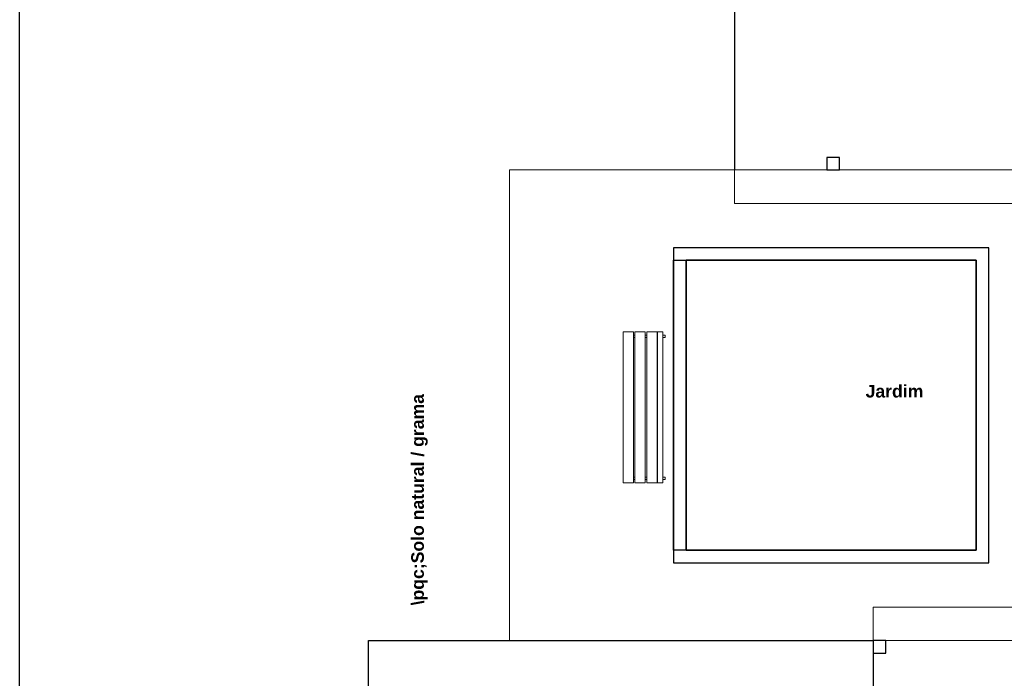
# Model space of a CAD drawing. Header units: millimetres. Extents: x 55082 to 85113, y -5867 to -946.
# Tile 65 of 77: x 79343 to 80513, y -4343 to -3559. Entities that reach past the tile are written whole.
import ezdxf

# ---------------------------------------------------------------- set-up
doc = ezdxf.new("R2010")
doc.units = ezdxf.units.MM
doc.header["$MEASUREMENT"] = 0
doc.layers.add('FINA', color=8, linetype='Continuous', lineweight=5)
doc.layers.add('M-6', color=6, linetype='Continuous')
doc.styles.add('ArialN', font='arialbd.ttf')

msp = doc.modelspace()

# ---------------------------------------------------------------- linework, layer by layer
for points in [[(80192.5, -3543.2), (80192.5, -3738.2)], [(80120, -3830.7), (80120, -4205.7)], [(80495, -3830.7), (80120, -3830.7)], [(80495, -4205.7), (80495, -3830.7)], [(80135, -4190.7), (80135, -3845.7)], [(80135, -3845.7), (80480, -3845.7)], [(80480, -3845.7), (80480, -4190.7)], [(80480, -4190.7), (80135, -4190.7)], [(80120, -4205.7), (80495, -4205.7)], [(79757.5, -4493.2), (79757.5, -4298.2)], [(79757.5, -4298.2), (80357.5, -4298.2)], [(79925.5, -4298.2), (79927, -4298.2)], [(80357.5, -4298.2), (80357.5, -4493.2)]]:
    msp.add_lwpolyline(points)
for points in [[(80302.5, -3723.2), (80302.5, -3738.2), (80317.5, -3738.2), (80317.5, -3723.2)], [(80120, -4190.7), (80120, -3845.7), (80480, -3845.7), (80480, -4190.7)], [(80135, -3845.7), (80135, -4190.7), (80480, -4190.7), (80480, -3845.7)], [(80357.5, -4298.2), (80357.5, -4313.2), (80372.5, -4313.2), (80372.5, -4298.2)]]:
    msp.add_lwpolyline(points, close=True)
at = {"layer": 'FINA'}
for p, q in [((80060.2, -3930.6), (80060.2, -4110.6)), ((80072.5, -3930.6), (80060.2, -3930.6)), ((80072.5, -4110.6), (80072.5, -3930.6)), ((80074.3, -3930.6), (80074.3, -4110.6)), ((80086.6, -3930.6), (80074.3, -3930.6)), ((80086.6, -4110.6), (80086.6, -3930.6)), ((80088.4, -3930.6), (80088.4, -4110.6)), ((80100.7, -3930.6), (80088.4, -3930.6)), ((80100.7, -4110.6), (80100.7, -3930.6)), ((80107.6, -3930.6), (80100.9, -3930.6)), ((80100.9, -3930.6), (80100.9, -4110.6)), ((80107.6, -4110.6), (80107.6, -3930.6)), ((80074.3, -3934.6), (80072.5, -3934.6)), ((80072.5, -3934.6), (80072.5, -3937.6)), ((80072.5, -3937.6), (80074.3, -3937.6)), ((80088.4, -3934.6), (80086.6, -3934.6)), ((80086.6, -3934.6), (80086.6, -3937.6)), ((80086.6, -3937.6), (80088.4, -3937.6)), ((80100.9, -3934.6), (80100.7, -3934.6)), ((80100.7, -3937.6), (80100.9, -3937.6)), ((80110.2, -3934.6), (80107.6, -3934.6)), ((80107.6, -3937.6), (80110.2, -3937.6)), ((80110.2, -3937.6), (80110.2, -3934.6)), ((80074.3, -4103.6), (80072.5, -4103.6)), ((80072.5, -4103.6), (80072.5, -4106.6)), ((80072.5, -4106.6), (80074.3, -4106.6)), ((80088.4, -4103.6), (80086.6, -4103.6)), ((80086.6, -4103.6), (80086.6, -4106.6)), ((80086.6, -4106.6), (80088.4, -4106.6)), ((80100.9, -4103.6), (80100.7, -4103.6)), ((80100.7, -4103.6), (80100.7, -4106.6)), ((80100.7, -4106.6), (80100.9, -4106.6)), ((80110.2, -4103.6), (80107.6, -4103.6)), ((80107.6, -4106.6), (80110.2, -4106.6)), ((80110.2, -4106.6), (80110.2, -4103.6)), ((80060.2, -4110.6), (80072.5, -4110.6)), ((80074.3, -4110.6), (80086.6, -4110.6)), ((80088.4, -4110.6), (80100.7, -4110.6)), ((80100.9, -4110.6), (80107.6, -4110.6))]:
    msp.add_line(p, q, dxfattribs=at)
msp.add_lwpolyline([(81195, -3738.2), (79925, -3738.2), (79925, -4298.2), (81195, -4298.2)], close=True, dxfattribs=at)
msp.add_lwpolyline([(80192.5, -3738.2), (80192.5, -3778.2), (81187.5, -3778.2), (81187.5, -4258.2), (80357.5, -4258.2), (80357.5, -4298.2)], dxfattribs=at)
at = {"layer": 'M-6'}
msp.add_line((79342.7, -5866.7), (79342.7, -1745.9), dxfattribs=at)

# ---------------------------------------------------------------- texts
at = {"layer": 'FINA', "insert": (80348.5, -3993.9), "char_height": 15, "width": 137.424, "attachment_point": 1, "style": 'ArialN'}
msp.add_mtext('Jardim', dxfattribs=at)
at = {"layer": 'FINA', "insert": (79808.3, -4130.5), "char_height": 15, "width": 502.98, "attachment_point": 2, "rotation": 90.0002, "style": 'ArialN'}
msp.add_mtext('\\\\pqc;Solo natural / grama', dxfattribs=at)

doc.saveas('drawing.dxf')
